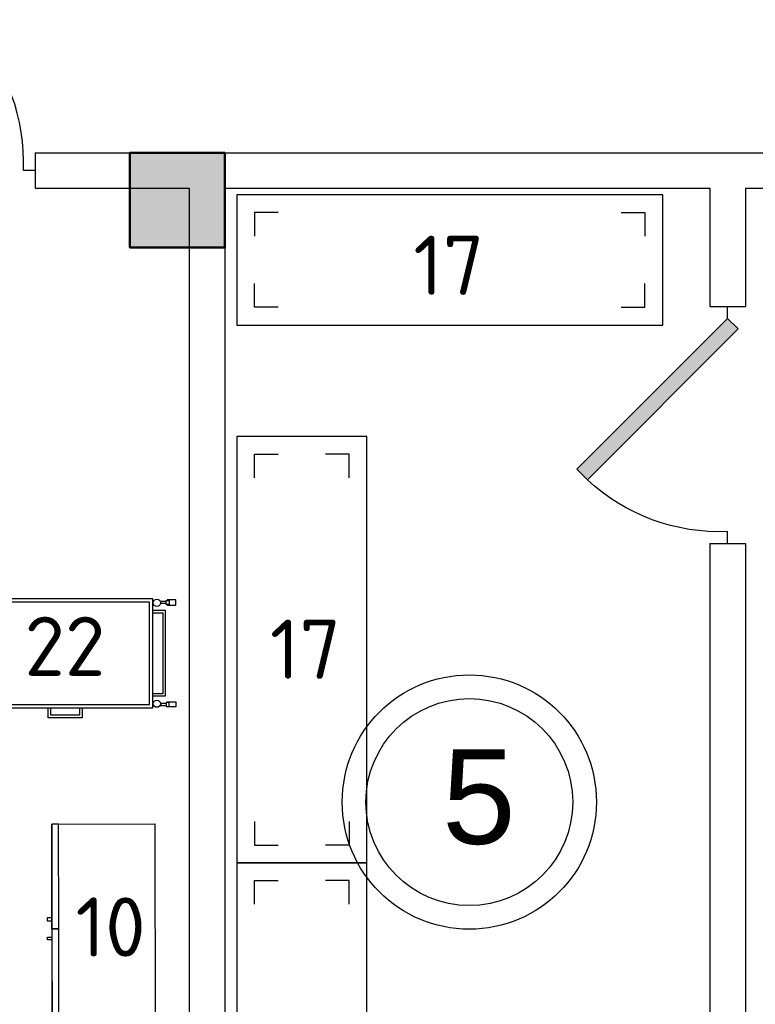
# Model space of a CAD drawing. Header units: millimetres. Extents: x 151654 to 877351, y 70322 to 154322.
# Tile 25 of 173: x 238106 to 241214, y 94142 to 98300. Entities that reach past the tile are written whole.
import ezdxf

# ---------------------------------------------------------------- set-up
doc = ezdxf.new("R2010")
doc.units = ezdxf.units.MM
doc.layers.add('kolonn', color=7, linetype='Continuous')
doc.layers.add('Стены', color=5, linetype='Continuous', lineweight=30)
doc.layers.add('технологич.о', color=152, linetype='Continuous', lineweight=30)
doc.styles.add('GOST', font='isocpeur.ttf')
doc.styles.get("Standard").update_dxf_attribs({"font": 'arial.ttf'})

# ---------------------------------------------------------------- blocks, each defined once
blk = doc.blocks.new('ghsdd')
at = {"ltscale": 50, "true_color": 0x757575}
h = blk.add_hatch(color=8, dxfattribs=at)
h.paths.add_polyline_path([(0, 200), (-200, 200), (-200, 0), (0, 0)])
h.paths.add_polyline_path([(200, 0), (200, 200), (0, 200), (0, 0)])
h.paths.add_polyline_path([(0, 0), (-200, 0), (-200, -200), (0, -200)])
h.paths.add_polyline_path([(0, 0), (0, -200), (200, -200), (200, 0)])
at = {"lineweight": 50, "ltscale": 50}
blk.add_lwpolyline([(200, 200), (200, -200), (-200, -200), (-200, 200), (200, 200)], dxfattribs=at)
blk = doc.blocks.new('jfgjhsdf')
blk.add_hatch(color=1).paths.add_polyline_path([(-592.6, 730.9), (-636.7, 686.7), (0, 50), (44.2, 94.2)])
at = {"color": 1}
for p, q in [((0, 1000), (0, 950)), ((0, 50), (0, 0))]:
    blk.add_line(p, q, dxfattribs=at)
blk.add_lwpolyline([(0, 50), (-636.7, 686.7), (-592.6, 730.9), (44.2, 94.2), (0, 50)], dxfattribs=at)
blk.add_arc((-33.5, 129.6), 821.1, 87.662, 132.9147, dxfattribs=at)
blk = doc.blocks.new('470')
at = {"layer": 'технологич.о', "ltscale": 2}
for points in [[(8195681.1, 138800.7), (8196567.1, 138800.7), (8196567.1, 139236.7), (8195681.1, 139236.7)], [(8196124.1, 138800.7), (8195681.1, 138800.7), (8195681.1, 138829.4), (8196124.1, 138829.4)], [(8196089.4, 138800.7), (8196077.4, 138800.7), (8196077.4, 138781.5), (8196089.4, 138781.5)], [(8196567.1, 138800.7), (8196124.1, 138800.7), (8196124.1, 138829.4), (8196567.1, 138829.4)], [(8196158.7, 138800.7), (8196170.7, 138800.7), (8196170.7, 138781.5), (8196158.7, 138781.5)]]:
    blk.add_lwpolyline(points, close=True, dxfattribs=at)
blk = doc.blocks.new('A$C39229c42')
at = {"layer": 'технологич.о'}
blk.add_lwpolyline([(0, 0), (1800, 0), (1800, 550), (0, 550)], close=True, dxfattribs=at)
for points in [[(175, 475), (75, 475), (75, 375)], [(1625, 475), (1725, 475), (1725, 375)], [(175, 75), (75, 75), (75, 175)], [(1625, 75), (1725, 75), (1725, 175)]]:
    blk.add_lwpolyline(points, dxfattribs=at)
blk = doc.blocks.new('М15')
at = {"layer": 'технологич.о', "ltscale": 2}
for points in [[(7895328.7, 109571), (7895328.7, 109568.3), (7895291.2, 109568.3), (7895291.2, 109590.4), (7895328.7, 109590.4), (7895328.7, 109587.8)], [(7895331.5, 109575.2), (7895355.3, 109575.2), (7895355.4, 109584.1), (7895331.7, 109584.1)], [(7896186.1, 109575.2), (7896162.4, 109575.2), (7896162.2, 109584.1), (7896186, 109584.1)], [(7896189, 109571), (7896189, 109568.3), (7896226.4, 109568.3), (7896226.4, 109590.4), (7896189, 109590.4), (7896189, 109587.8)], [(7895328.7, 109157.2), (7895328.7, 109160), (7895291.2, 109160), (7895291.2, 109137.8), (7895328.7, 109137.8), (7895328.7, 109140.5)], [(7895331.5, 109153), (7895355.3, 109153), (7895355.4, 109144.1), (7895331.7, 109144.1)], [(7896186.1, 109153), (7896162.4, 109153), (7896162.2, 109144.1), (7896186, 109144.1)], [(7896189, 109157.2), (7896189, 109160), (7896226.4, 109160), (7896226.4, 109137.8), (7896189, 109137.8), (7896189, 109140.5)]]:
    blk.add_lwpolyline(points, dxfattribs=at)
for points in [[(7895331.7, 109587.8), (7895318.9, 109587.8), (7895318.9, 109571), (7895331.7, 109571)], [(7895388.8, 109134.6), (7896128.8, 109134.6), (7896128.8, 109594.6), (7895388.8, 109594.6)], [(7895402.8, 109148.6), (7896114.8, 109148.6), (7896114.8, 109580.6), (7895402.8, 109580.6)], [(7896186, 109587.8), (7896198.7, 109587.8), (7896198.7, 109571), (7896186, 109571)], [(7896128.8, 109546.1), (7896180.9, 109546.1), (7896180.9, 109183.1), (7896128.8, 109183.1)], [(7896128.8, 109536.1), (7896170.9, 109536.1), (7896170.9, 109193.1), (7896128.8, 109193.1)], [(7895331.7, 109140.5), (7895318.9, 109140.5), (7895318.9, 109157.2), (7895331.7, 109157.2)], [(7896186, 109140.5), (7896198.7, 109140.5), (7896198.7, 109157.2), (7896186, 109157.2)], [(7895687.1, 109134.6), (7895830.6, 109134.6), (7895830.6, 109092.4), (7895687.1, 109092.4)], [(7895698.1, 109134.6), (7895819.6, 109134.6), (7895819.6, 109103.4), (7895698.1, 109103.4)]]:
    blk.add_lwpolyline(points, close=True, dxfattribs=at)
for centre in [(7895371.7, 109577.7), (7896145.9, 109577.7), (7895371.7, 109151.5), (7896145.9, 109151.5)]:
    blk.add_circle(centre, 15.1, dxfattribs=at)

msp = doc.modelspace()

# ---------------------------------------------------------------- linework, layer by layer
at = {"lineweight": 30}
for p, q in [((238172.2, 97738.4), (238172.2, 97588.4)), ((238172.2, 97738.4), (241272.2, 97738.4)), ((238172.2, 97588.4), (238822.2, 97588.4)), ((238822.2, 97588.4), (238822.2, 92938.4)), ((238972.2, 97588.4), (238972.2, 92538.4)), ((238972.2, 97588.4), (241022.2, 97588.4)), ((241022.2, 97588.4), (241022.2, 97088.4)), ((241172.2, 97588.4), (241172.2, 97088.4)), ((241172.2, 97588.4), (241272.2, 97588.4)), ((241022.2, 97088.4), (241172.2, 97088.4)), ((241022.2, 96088.4), (241172.2, 96088.4)), ((241022.2, 96088.4), (241022.2, 92538.4)), ((241172.2, 96088.4), (241172.2, 92538.4))]:
    msp.add_line(p, q, dxfattribs=at)
at = {"color": 1}
for radius in [537, 437]:
    msp.add_circle((240005.8, 94996.1), radius, dxfattribs=at)

# ---------------------------------------------------------------- block references
at = {"rotation": 270}
msp.add_blockref('jfgjhsdf', (237172.2, 97663.4), dxfattribs=at)
at = {"xscale": -1, "rotation": 180}
msp.add_blockref('jfgjhsdf', (241097.2, 97088.4), dxfattribs=at)
at = {"layer": 'kolonn'}
msp.add_blockref('ghsdd', (238772.2, 97538.4), dxfattribs=at)
at = {"layer": 'Стены', "lineweight": 60}
msp.add_blockref('A$C39229c42', (239022.9, 97010.7), dxfattribs=at)
at = {"layer": 'Стены', "lineweight": 60, "rotation": 270}
for p in [(239022.9, 96539.7), (239022.9, 94739.7)]:
    msp.add_blockref('A$C39229c42', p, dxfattribs=at)
at = {"layer": 'технологич.о'}
msp.add_blockref('М15', (-7657460.3, -13740.2), dxfattribs=at)
at = {"layer": 'технологич.о', "color": 234, "xscale": -1, "rotation": 270.0824366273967}
msp.add_blockref('470', (111234.1, -8101854.9), dxfattribs=at)

# ---------------------------------------------------------------- texts
at = {"style": 'GOST'}
for s, p in [('17', (239769.2, 97138, -11.2)), ('22', (238126.4, 95528.9, 11.2)), ('17', (239163.4, 95516.5, -11.2)), ('10', (238342.2, 94343.5))]:
    msp.add_text(s, height=250, dxfattribs=at).set_placement(p)
at = {"color": 1}
msp.add_text('5', height=400, dxfattribs=at).set_placement((239890.8, 94819.5))

doc.saveas('drawing.dxf')
